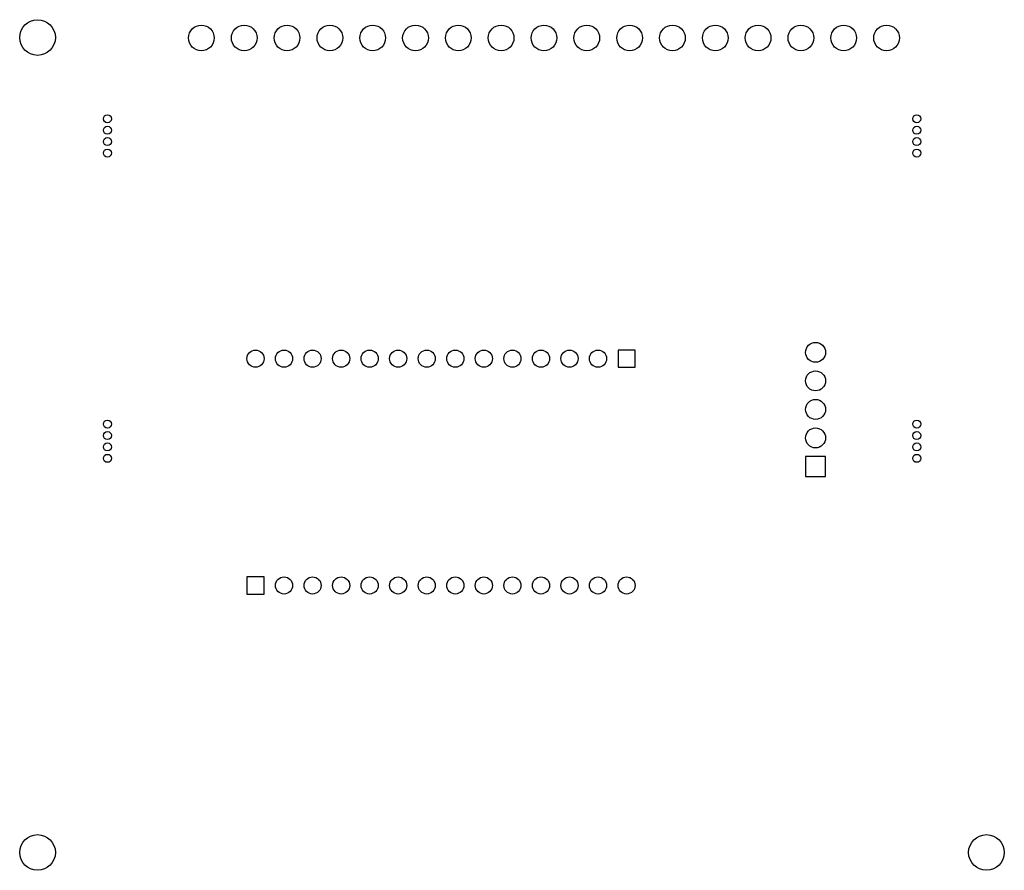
# Model space of a CAD drawing. Header units: millimetres. Extents: x 1.6 to 89.2, y 1.6 to 77.3.
import ezdxf

# ---------------------------------------------------------------- set-up
doc = ezdxf.new("R2010")
doc.units = ezdxf.units.MM
doc.layers.get('0').update_dxf_attribs({"linetype": 'CONTINUOUS'})

msp = doc.modelspace()

# ---------------------------------------------------------------- linework, layer by layer
for p, q in [((56.3474, 47.9044), (54.8234, 47.9044)), ((54.8234, 47.9044), (54.8234, 46.3804)), ((56.3474, 46.3804), (56.3474, 47.9044)), ((54.8234, 46.3804), (56.3474, 46.3804)), ((73.2892, 38.4302), (71.5112, 38.4302)), ((71.5112, 38.4302), (71.5112, 36.6522)), ((73.2892, 36.6522), (73.2892, 38.4302)), ((71.5112, 36.6522), (73.2892, 36.6522)), ((23.3274, 27.7114), (21.8034, 27.7114)), ((21.8034, 27.7114), (21.8034, 26.1874)), ((23.3274, 26.1874), (23.3274, 27.7114)), ((21.8034, 26.1874), (23.3274, 26.1874))]:
    msp.add_line(p, q)
for centre, radius in [((3.175, 75.7301), 1.5875), ((17.7546, 75.692), 1.143), ((21.5646, 75.692), 1.143), ((25.3746, 75.692), 1.143), ((29.1846, 75.692), 1.143), ((32.9946, 75.692), 1.143), ((36.8046, 75.692), 1.143), ((40.6146, 75.692), 1.143), ((44.4246, 75.692), 1.143), ((48.2346, 75.692), 1.143), ((52.0446, 75.692), 1.143), ((55.8546, 75.692), 1.143), ((59.6646, 75.692), 1.143), ((63.4746, 75.692), 1.143), ((67.2846, 75.692), 1.143), ((71.0946, 75.692), 1.143), ((74.9046, 75.692), 1.143), ((78.7146, 75.692), 1.143), ((9.398, 68.4911), 0.3556), ((81.407, 68.4911), 0.3556), ((9.398, 67.4751), 0.3556), ((81.407, 67.4751), 0.3556), ((9.398, 66.4591), 0.3556), ((81.407, 66.4591), 0.3556), ((9.398, 65.4431), 0.3556), ((81.407, 65.4431), 0.3556), ((72.4002, 47.7012), 0.889), ((22.5654, 47.1424), 0.762), ((25.1054, 47.1424), 0.762), ((27.6454, 47.1424), 0.762), ((30.1854, 47.1424), 0.762), ((32.7254, 47.1424), 0.762), ((35.2654, 47.1424), 0.762), ((37.8054, 47.1424), 0.762), ((40.3454, 47.1424), 0.762), ((42.8854, 47.1424), 0.762), ((45.4254, 47.1424), 0.762), ((47.9654, 47.1424), 0.762), ((50.5054, 47.1424), 0.762), ((53.0454, 47.1424), 0.762), ((72.4002, 45.1612), 0.889), ((72.4002, 42.6212), 0.889), ((9.398, 41.3131), 0.3556), ((81.407, 41.3131), 0.3556), ((9.398, 40.2971), 0.3556), ((72.4002, 40.0812), 0.889), ((81.407, 40.2971), 0.3556), ((9.398, 39.2811), 0.3556), ((81.407, 39.2811), 0.3556), ((9.398, 38.2651), 0.3556), ((81.407, 38.2651), 0.3556), ((25.1054, 26.9494), 0.762), ((27.6454, 26.9494), 0.762), ((30.1854, 26.9494), 0.762), ((32.7254, 26.9494), 0.762), ((35.2654, 26.9494), 0.762), ((37.8054, 26.9494), 0.762), ((40.3454, 26.9494), 0.762), ((42.8854, 26.9494), 0.762), ((45.4254, 26.9494), 0.762), ((47.9654, 26.9494), 0.762), ((50.5054, 26.9494), 0.762), ((53.0454, 26.9494), 0.762), ((55.5854, 26.9494), 0.762), ((3.175, 3.175), 1.5875), ((87.6046, 3.175), 1.5875)]:
    msp.add_circle(centre, radius)

doc.saveas('drawing.dxf')
